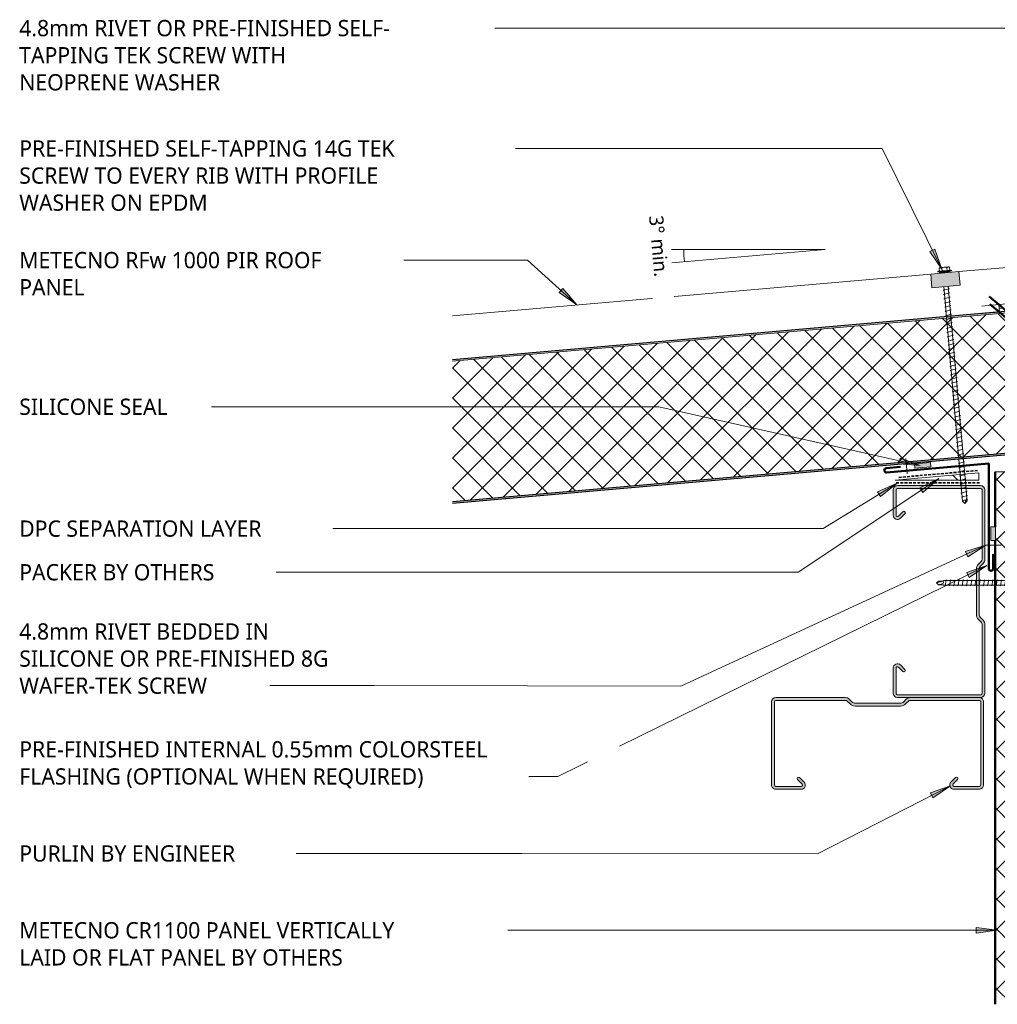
# Model space of a CAD drawing. Header units: millimetres. Extents: x -426 to 989, y -43 to 654.
# Tile 1 of 2: x -426 to 265, y -43 to 654. Entities that reach past the tile are written whole.
import ezdxf

# ---------------------------------------------------------------- set-up
doc = ezdxf.new("R2010")
doc.units = ezdxf.units.MM
doc.linetypes.add('Dash Short', pattern=[3, 2, -1])
for name, color, linetype, lineweight in [('A-ANNO-DIMS', 211, 'Continuous', 9), ('A-ANNO-DIMS-5', 211, 'Continuous', 9), ('A-DETL', 90, 'Continuous', 13), ('A-DETL-GENF', 92, 'Continuous', 13), ('G-ANNO-TEXT', 231, 'Continuous', 9)]:
    doc.layers.add(name, color=color, linetype=linetype, lineweight=lineweight)
doc.styles.add('Yu Gothic', font='Yu Gothic.ttf', dxfattribs={"height": 11.5})
doc.styles.add('Yu Gothic_1', font='Yu Gothic.ttf', dxfattribs={"height": 10})
doc.dimstyles.new('Diagonal_1', dxfattribs={"dimscale": 304.8, "dimtxt": 11.609035, "dimasz": 0.04101, "dimexe": 0.03937, "dimexo": 0.024606, "dimgap": 0.024606, "dimtad": 1, "dimdec": 0, "dimzin": 0, "dimdsep": 46, "dimtxsty": 'Yu Gothic_1', "dimblk1": 'OBLIQUE', "dimblk2": 'OBLIQUE', "dimsah": 1, "dimcen": 0.09, "dimazin": 0, "dimtfac": 1, "dimtdec": 4, "dimtix": 1, "dimtmove": 1, "dimatfit": 3, "dimfxl": 1, "dimtvp": 1, "dimtfill": 1, "dimtolj": 1, "dimtzin": 0, "dimarcsym": 2})
pattern_1 = [(220, (607.252, 453.322), (9.6418, -11.49067), []), (310, (607.252, 453.322), (11.49067, 9.6418), [])]

# ---------------------------------------------------------------- blocks, each defined once
blk = doc.blocks.new('Thermospan Insulated Panel3 - Thermospan Insulated Panel-4139803-01 SAW TOOTH SOFFIT DETAIL3')
at = {"layer": 'A-DETL-GENF'}
for points in [[(699.62, 132), (0, 132), (0, 131), (699.53, 131)], [(690.87, 32), (17.32, 32), (0, 2), (0, 0), (17.9, 31), (690.79, 31), (690.86, 31.86)]]:
    blk.add_hatch(color=256, dxfattribs=at).paths.add_polyline_path(points)
h = blk.add_hatch(dxfattribs=at)
h.set_pattern_fill('FP_3', color=256, style=0, pattern_type=2)
h.set_pattern_definition(pattern_1)
h.paths.add_polyline_path([(699.53, 131), (0, 131), (0, 32), (690.87, 32), (694.22, 70.26)])
h = blk.add_hatch(dxfattribs=at)
h.set_pattern_fill('FP_3', color=256, style=0, pattern_type=2)
h.set_pattern_definition(pattern_1)
h.paths.add_polyline_path([(17.32, 32), (0, 32), (0, 2)])
at = {"layer": 'A-DETL-GENF', "lineweight": 25}
for p, q in [((699.62, 132), (0, 132)), ((0, 132), (0, 131)), ((0, 131), (699.53, 131)), ((0, 0), (17.9, 31)), ((17.9, 31), (690.79, 31)), ((0, 2), (0, 0))]:
    blk.add_line(p, q, dxfattribs=at)
at = {"layer": 'A-DETL-GENF'}
for p, q in [((0, 131), (0, 32)), ((0, 32), (0, 2)), ((0, 2), (17.32, 32)), ((17.32, 32), (0, 32)), ((17.32, 32), (690.87, 32)), ((0, 0), (0, 2)), ((0, 0), (328.42, 0)), ((348.42, 0), (688.07, 0))]:
    blk.add_line(p, q, dxfattribs=at)
blk = doc.blocks.new('Metalcraft MSS Purlin-150x65 - Metalcraft MSS Purlin-150x65-2640966-01 SAW TOOTH SOFFIT DETAIL3')
at = {"layer": 'A-DETL-GENF'}
blk.add_hatch(color=256, dxfattribs=at).paths.add_polyline_path([(3, 0), (2.22, -0.1), (1.5, -0.4), (0.88, -0.88), (0.4, -1.5), (0.1, -2.22), (0, -3), (0, -51.87), (0.14, -52.9), (0.53, -53.86), (1.17, -54.69), (3.41, -56.93), (3.72, -57.34), (3.92, -57.82), (3.99, -58.34), (3.99, -91.34), (3.92, -91.85), (3.72, -92.33), (3.41, -92.75), (1.17, -94.98), (0.53, -95.81), (0.14, -96.77), (0, -97.81), (0, -147), (0.1, -147.78), (0.4, -148.5), (0.88, -149.12), (1.5, -149.6), (2.22, -149.9), (3, -150), (61.85, -150), (62.62, -149.9), (63.35, -149.6), (63.97, -149.12), (64.45, -148.5), (64.75, -147.78), (64.85, -147), (64.85, -129.06), (64.75, -128.29), (64.45, -127.57), (63.98, -126.95), (63.37, -126.48), (62.66, -126.18), (61.89, -126.07), (61.12, -126.16), (60.4, -126.44), (59.78, -126.9), (56.4, -130.33), (56.3, -130.57), (56.27, -130.83), (56.3, -131.09), (56.4, -131.33), (56.56, -131.54), (56.77, -131.69), (57.01, -131.79), (57.27, -131.83), (57.53, -131.79), (57.77, -131.69), (57.97, -131.54), (61.41, -128.15), (61.64, -128.05), (61.89, -128.02), (62.14, -128.05), (62.37, -128.15), (62.57, -128.3), (62.72, -128.5), (62.82, -128.73), (62.85, -128.98), (62.81, -147.26), (62.71, -147.5), (62.56, -147.71), (62.35, -147.87), (62.11, -147.97), (61.85, -148), (2.81, -147.96), (2.55, -147.85), (2.32, -147.68), (2.15, -147.45), (2.04, -147.19), (2, -146.91), (2, -97.95), (2.08, -97.34), (2.31, -96.78), (2.69, -96.3), (4.53, -94.45), (5.32, -93.42), (5.82, -92.21), (5.99, -90.92), (5.99, -58.75), (5.82, -57.46), (5.32, -56.25), (4.53, -55.22), (2.22, -52.83), (2.06, -52.43), (2, -52), (2.03, -2.74), (2.13, -2.5), (2.29, -2.29), (2.5, -2.13), (2.74, -2.03), (3.16, -2), (62.11, -2.03), (62.35, -2.13), (62.56, -2.29), (62.71, -2.5), (62.81, -2.74), (62.85, -3.16), (62.81, -21.06), (62.71, -21.31), (62.54, -21.53), (62.32, -21.7), (62.06, -21.81), (61.79, -21.84), (61.52, -21.81), (61.26, -21.7), (61.04, -21.53), (57.77, -18.31), (57.53, -18.21), (57.27, -18.17), (57.01, -18.21), (56.77, -18.31), (56.56, -18.46), (56.4, -18.67), (56.3, -18.91), (56.27, -19.17), (56.3, -19.43), (56.4, -19.67), (56.56, -19.88), (59.78, -23.1), (60.4, -23.56), (61.12, -23.84), (61.89, -23.93), (62.66, -23.82), (63.37, -23.52), (63.98, -23.05), (64.45, -22.43), (64.75, -21.71), (64.85, -20.94), (64.85, -3), (64.75, -2.22), (64.45, -1.5), (63.97, -0.88), (63.35, -0.4), (62.62, -0.1), (61.85, 0), (3.16, 0)])
for p, q in [((3.94, 0), (3, 0)), ((61.85, 0), (52.8, 0)), ((0, -3), (0, -51.87)), ((2, -52), (2, -2.99)), ((2.99, -2), (61.85, -2)), ((62.85, -2.99), (62.85, -20.79)), ((64.85, -20.94), (64.85, -3)), ((56.56, -19.88), (59.78, -23.1)), ((61.04, -21.53), (57.97, -18.46)), ((1.17, -54.69), (3.41, -56.93)), ((4.53, -55.22), (2.49, -53.18)), ((3.99, -58.34), (3.99, -91.34)), ((5.99, -90.92), (5.99, -58.75)), ((3.41, -92.75), (1.17, -94.98)), ((2.69, -96.3), (4.53, -94.45)), ((0, -97.81), (0, -147)), ((2, -146.91), (2, -97.95)), ((59.78, -126.9), (56.56, -130.12)), ((57.97, -131.54), (61.21, -128.3)), ((62.85, -128.98), (62.85, -147.01)), ((64.85, -147), (64.85, -129.06)), ((3, -150), (61.85, -150)), ((61.85, -148), (3.09, -148))]:
    blk.add_line(p, q, dxfattribs=at)
for centre, radius, start, end in [((3, -3), 3, 90, 180), ((61.85, -3), 3, 0, 90), ((2.99, -2.99), 0.993, 90, 180), ((61.85, -2.99), 0.993, 360, 90), ((57.27, -19.17), 1, 45, 225), ((61.79, -20.79), 1.06, 225, 0), ((61.85, -20.94), 2.99, 226.03381, 0), ((3.99, -51.87), 3.99, 180, 225), ((3.67, -52), 1.67, 180, 225), ((1, -58.75), 4.99, 0, 45), ((2, -58.34), 1.99, 0, 45), ((3.99, -97.81), 3.99, 135, 180), ((4.34, -97.95), 2.34, 135, 180), ((2, -91.34), 1.99, 315, 360), ((1, -90.92), 4.99, 315, 0), ((57.27, -130.83), 1, 135, 315), ((61.85, -129.06), 2.99, 0, 133.96619), ((61.89, -128.98), 0.959, 0, 135), ((3, -147), 3, 180, 270), ((3.09, -146.91), 1.09, 180, 270), ((61.85, -147), 3, 270, 0), ((61.85, -147.01), 0.993, 270, 360)]:
    blk.add_arc(centre, radius, start, end, dxfattribs=at)
blk = doc.blocks.new('Metalcraft MSS Purlin-150x65 - Metalcraft MSS Purlin-150x65-V1-01 SAW TOOTH SOFFIT DETAIL3')
at = {"layer": 'A-DETL-GENF'}
blk.add_hatch(color=256, dxfattribs=at).paths.add_polyline_path([(64.85, -3), (64.75, -2.22), (64.45, -1.5), (63.97, -0.88), (63.35, -0.4), (62.62, -0.1), (61.85, 0), (3, 0), (2.22, -0.1), (1.5, -0.4), (0.88, -0.88), (0.4, -1.5), (0.1, -2.22), (0, -3), (0, -51.87), (0.14, -52.9), (0.53, -53.86), (1.17, -54.69), (3.41, -56.93), (3.72, -57.34), (3.92, -57.82), (3.99, -58.34), (3.99, -91.34), (3.92, -91.85), (3.72, -92.33), (3.41, -92.75), (1.17, -94.98), (0.53, -95.81), (0.14, -96.77), (0, -97.81), (0, -147), (0.1, -147.78), (0.4, -148.5), (0.88, -149.12), (1.5, -149.6), (2.22, -149.9), (3, -150), (61.85, -150), (62.62, -149.9), (63.35, -149.6), (63.97, -149.12), (64.45, -148.5), (64.75, -147.78), (64.85, -147), (64.85, -129.06), (64.75, -128.29), (64.45, -127.57), (63.98, -126.95), (63.37, -126.48), (62.66, -126.18), (61.89, -126.07), (61.12, -126.16), (60.4, -126.44), (59.78, -126.9), (56.4, -130.33), (56.3, -130.57), (56.27, -130.83), (56.3, -131.09), (56.4, -131.33), (56.56, -131.54), (56.77, -131.69), (57.01, -131.79), (57.27, -131.83), (57.53, -131.79), (57.77, -131.69), (57.97, -131.54), (61.41, -128.15), (61.64, -128.05), (61.89, -128.02), (62.14, -128.05), (62.37, -128.15), (62.57, -128.3), (62.72, -128.5), (62.82, -128.73), (62.85, -128.98), (62.81, -147.26), (62.71, -147.5), (62.56, -147.71), (62.35, -147.87), (62.11, -147.97), (61.85, -148), (2.81, -147.96), (2.55, -147.85), (2.32, -147.68), (2.15, -147.45), (2.04, -147.19), (2, -146.91), (2, -97.95), (2.08, -97.34), (2.31, -96.78), (2.69, -96.3), (4.53, -94.45), (5.32, -93.42), (5.82, -92.21), (5.99, -90.92), (5.99, -58.75), (5.82, -57.46), (5.32, -56.25), (4.53, -55.22), (2.22, -52.83), (2.06, -52.43), (2, -52), (2.03, -2.74), (2.13, -2.5), (2.29, -2.29), (2.5, -2.13), (2.74, -2.03), (2.99, -2), (62.11, -2.03), (62.35, -2.13), (62.56, -2.29), (62.71, -2.5), (62.81, -2.74), (62.85, -2.99), (62.81, -21.06), (62.71, -21.31), (62.54, -21.53), (62.32, -21.7), (62.06, -21.81), (61.79, -21.84), (61.52, -21.81), (61.26, -21.7), (61.04, -21.53), (57.77, -18.31), (57.53, -18.21), (57.27, -18.17), (57.01, -18.21), (56.77, -18.31), (56.56, -18.46), (56.4, -18.67), (56.3, -18.91), (56.27, -19.17), (56.3, -19.43), (56.4, -19.67), (56.56, -19.88), (59.78, -23.1), (60.4, -23.56), (61.12, -23.84), (61.89, -23.93), (62.66, -23.82), (63.37, -23.52), (63.98, -23.05), (64.45, -22.43), (64.75, -21.71), (64.85, -20.94)])
for p, q in [((61.85, 0), (3, 0)), ((0, -3), (0, -51.87)), ((2, -52), (2, -2.99)), ((2.99, -2), (61.85, -2)), ((62.85, -2.99), (62.85, -20.79)), ((64.85, -20.94), (64.85, -3)), ((56.56, -19.88), (59.78, -23.1)), ((61.04, -21.53), (57.97, -18.46)), ((1.17, -54.69), (3.41, -56.93)), ((4.53, -55.22), (2.49, -53.18)), ((3.99, -58.34), (3.99, -91.34)), ((5.99, -90.92), (5.99, -58.75)), ((3.41, -92.75), (1.17, -94.98)), ((2.69, -96.3), (4.53, -94.45)), ((0, -97.81), (0, -147)), ((2, -146.91), (2, -97.95)), ((59.78, -126.9), (56.56, -130.12)), ((57.97, -131.54), (61.21, -128.3)), ((62.85, -128.98), (62.85, -147.01)), ((64.85, -147), (64.85, -129.06)), ((3, -150), (61.85, -150)), ((61.85, -148), (3.09, -148))]:
    blk.add_line(p, q, dxfattribs=at)
for centre, radius, start, end in [((3, -3), 3, 90, 180), ((61.85, -3), 3, 0, 90), ((2.99, -2.99), 0.993, 90, 180), ((61.85, -2.99), 0.993, 360, 90), ((57.27, -19.17), 1, 45, 225), ((61.79, -20.79), 1.06, 225, 0), ((61.85, -20.94), 2.99, 226.03381, 0), ((3.99, -51.87), 3.99, 180, 225), ((3.67, -52), 1.67, 180, 225), ((1, -58.75), 4.99, 0, 45), ((2, -58.34), 1.99, 0, 45), ((3.99, -97.81), 3.99, 135, 180), ((4.34, -97.95), 2.34, 135, 180), ((2, -91.34), 1.99, 315, 360), ((1, -90.92), 4.99, 315, 0), ((57.27, -130.83), 1, 135, 315), ((61.85, -129.06), 2.99, 0, 133.96619), ((61.89, -128.98), 0.959, 0, 135), ((3, -147), 3, 180, 270), ((3.09, -146.91), 1.09, 180, 270), ((61.85, -147), 3, 270, 0), ((61.85, -147.01), 0.993, 270, 360)]:
    blk.add_arc(centre, radius, start, end, dxfattribs=at)
blk = doc.blocks.new('Line Fixing - Rivet-4899245-01 SAW TOOTH SOFFIT DETAIL3')
at = {"layer": 'A-DETL-GENF'}
blk.add_line((0, -10.9), (0, 0), dxfattribs=at)
blk = doc.blocks.new('Line Fixing - Rivet-4899287-01 SAW TOOTH SOFFIT DETAIL3')
at = {"layer": 'A-DETL-GENF'}
blk.add_line((0, -11.17), (0, 0), dxfattribs=at)
blk = doc.blocks.new('TEK Screw - TEK Screw-4855050-01 SAW TOOTH SOFFIT DETAIL3')
at = {"layer": 'A-DETL-GENF'}
blk.add_hatch(color=256, dxfattribs=at).paths.add_polyline_path([(-3.67, -1), (3.67, -1), (3.67, 0), (-3.67, 0)])
for p, q in [((-1.28, 148.33), (0, 149.85)), ((-1.28, 148.33), (-0.56, 145.45)), ((-1.28, 148.33), (-1.28, 145.1)), ((1.28, 148.33), (0, 149.85)), ((0, 149.85), (1.28, 145.1)), ((1.28, 148.33), (1.28, 145.1)), ((-2.17, 143.67), (-1.6, 144)), ((2.17, 142.91), (-2.17, 143.67)), ((-2.17, 140.67), (-1.6, 141)), ((2.17, 139.91), (-2.17, 140.67)), ((-1.28, 145.1), (-1.6, 144.79)), ((-1.6, 0), (-1.6, 144.79)), ((1.28, 145.1), (1.6, 144.79)), ((1.6, 144.79), (1.6, 0)), ((1.6, 142.58), (2.17, 142.91)), ((1.6, 139.58), (2.17, 139.91)), ((-2.17, 137.67), (-1.6, 138)), ((2.17, 136.91), (-2.17, 137.67)), ((-2.17, 134.67), (-1.6, 135)), ((2.17, 133.91), (-2.17, 134.67)), ((1.6, 136.58), (2.17, 136.91)), ((1.6, 133.58), (2.17, 133.91)), ((-2.17, 131.67), (-1.6, 132)), ((2.17, 130.91), (-2.17, 131.67)), ((-2.17, 128.67), (-1.6, 129)), ((2.17, 127.91), (-2.17, 128.67)), ((-2.17, 125.67), (-1.6, 126)), ((2.17, 124.91), (-2.17, 125.67)), ((1.6, 130.58), (2.17, 130.91)), ((1.6, 127.58), (2.17, 127.91)), ((-2.17, 122.67), (-1.6, 123)), ((2.17, 121.91), (-2.17, 122.67)), ((-2.17, 119.67), (-1.6, 120)), ((2.17, 118.91), (-2.17, 119.67)), ((1.6, 124.58), (2.17, 124.91)), ((1.6, 121.58), (2.17, 121.91)), ((1.6, 118.58), (2.17, 118.91)), ((-2.17, 116.67), (-1.6, 117)), ((2.17, 115.91), (-2.17, 116.67)), ((-2.17, 113.67), (-1.6, 114)), ((2.17, 112.91), (-2.17, 113.67)), ((1.6, 115.58), (2.17, 115.91)), ((1.6, 112.58), (2.17, 112.91)), ((-2.17, 110.67), (-1.6, 111)), ((2.17, 109.91), (-2.17, 110.67)), ((-2.17, 107.67), (-1.6, 108)), ((2.17, 106.91), (-2.17, 107.67)), ((-2.17, 104.67), (-1.6, 105)), ((2.17, 103.91), (-2.17, 104.67)), ((1.6, 109.58), (2.17, 109.91)), ((1.6, 106.58), (2.17, 106.91)), ((-2.17, 101.67), (-1.6, 102)), ((2.17, 100.91), (-2.17, 101.67)), ((-2.17, 98.67), (-1.6, 99)), ((2.17, 97.91), (-2.17, 98.67)), ((1.6, 103.58), (2.17, 103.91)), ((1.6, 100.58), (2.17, 100.91)), ((1.6, 97.58), (2.17, 97.91)), ((-2.17, 95.67), (-1.6, 96)), ((2.17, 94.91), (-2.17, 95.67)), ((-2.17, 92.67), (-1.6, 93)), ((2.17, 91.91), (-2.17, 92.67)), ((1.6, 94.58), (2.17, 94.91)), ((1.6, 91.58), (2.17, 91.91)), ((-2.17, 89.67), (-1.6, 90)), ((2.17, 88.91), (-2.17, 89.67)), ((-2.17, 86.67), (-1.6, 87)), ((2.17, 85.91), (-2.17, 86.67)), ((-2.17, 83.67), (-1.6, 84)), ((2.17, 82.91), (-2.17, 83.67)), ((1.6, 88.58), (2.17, 88.91)), ((1.6, 85.58), (2.17, 85.91)), ((-2.17, 80.67), (-1.6, 81)), ((2.17, 79.91), (-2.17, 80.67)), ((-2.17, 77.67), (-1.6, 78)), ((2.17, 76.91), (-2.17, 77.67)), ((1.6, 82.58), (2.17, 82.91)), ((1.6, 79.58), (2.17, 79.91)), ((1.6, 76.58), (2.17, 76.91)), ((-2.17, 74.67), (-1.6, 75)), ((2.17, 73.91), (-2.17, 74.67)), ((-2.17, 71.67), (-1.6, 72)), ((2.17, 70.91), (-2.17, 71.67)), ((1.6, 73.58), (2.17, 73.91)), ((1.6, 70.58), (2.17, 70.91)), ((-2.17, 68.67), (-1.6, 69)), ((2.17, 67.91), (-2.17, 68.67)), ((-2.17, 65.67), (-1.6, 66)), ((2.17, 64.91), (-2.17, 65.67)), ((-2.17, 62.67), (-1.6, 63)), ((1.6, 67.58), (2.17, 67.91)), ((1.6, 64.58), (2.17, 64.91)), ((2.17, 61.91), (-2.17, 62.67)), ((-2.17, 59.67), (-1.6, 60)), ((2.17, 58.91), (-2.17, 59.67)), ((-2.17, 56.67), (-1.6, 57)), ((2.17, 55.91), (-2.17, 56.67)), ((1.6, 61.58), (2.17, 61.91)), ((1.6, 58.58), (2.17, 58.91)), ((1.6, 55.58), (2.17, 55.91)), ((-2.17, 53.67), (-1.6, 54)), ((2.17, 52.91), (-2.17, 53.67)), ((-2.17, 50.67), (-1.6, 51)), ((2.17, 49.91), (-2.17, 50.67)), ((1.6, 52.58), (2.17, 52.91)), ((1.6, 49.58), (2.17, 49.91)), ((-2.17, 47.67), (-1.6, 48)), ((2.17, 46.91), (-2.17, 47.67)), ((-2.17, 44.67), (-1.6, 45)), ((2.17, 43.91), (-2.17, 44.67)), ((-2.17, 41.67), (-1.6, 42)), ((1.6, 46.58), (2.17, 46.91)), ((1.6, 43.58), (2.17, 43.91)), ((2.17, 40.91), (-2.17, 41.67)), ((-2.17, 38.67), (-1.6, 39)), ((2.17, 37.91), (-2.17, 38.67)), ((-2.17, 35.67), (-1.6, 36)), ((2.17, 34.91), (-2.17, 35.67)), ((1.6, 40.58), (2.17, 40.91)), ((1.6, 37.58), (2.17, 37.91)), ((1.6, 34.58), (2.17, 34.91)), ((-2.17, 32.67), (-1.6, 33)), ((2.17, 31.91), (-2.17, 32.67)), ((-2.17, 29.67), (-1.6, 30)), ((2.17, 28.91), (-2.17, 29.67)), ((1.6, 31.58), (2.17, 31.91)), ((1.6, 28.58), (2.17, 28.91)), ((-2.17, 26.67), (-1.6, 27)), ((2.17, 25.91), (-2.17, 26.67)), ((-2.17, 23.67), (-1.6, 24)), ((2.17, 22.91), (-2.17, 23.67)), ((-2.17, 20.67), (-1.6, 21)), ((1.6, 25.58), (2.17, 25.91)), ((1.6, 22.58), (2.17, 22.91)), ((2.17, 19.91), (-2.17, 20.67)), ((-2.17, 17.67), (-1.6, 18)), ((2.17, 16.91), (-2.17, 17.67)), ((-2.17, 14.67), (-1.6, 15)), ((2.17, 13.91), (-2.17, 14.67)), ((1.6, 19.58), (2.17, 19.91)), ((1.6, 16.58), (2.17, 16.91)), ((-2.17, 11.67), (-1.6, 12)), ((2.17, 10.91), (-2.17, 11.67)), ((-2.17, 8.67), (-1.6, 9)), ((2.17, 7.91), (-2.17, 8.67)), ((1.6, 13.58), (2.17, 13.91)), ((1.6, 10.58), (2.17, 10.91)), ((1.6, 7.58), (2.17, 7.91)), ((-2.17, 5.67), (-1.6, 6)), ((2.17, 4.91), (-2.17, 5.67)), ((-2.17, 2.67), (-1.6, 3)), ((2.17, 1.91), (-2.17, 2.67)), ((1.6, 4.58), (2.17, 4.91)), ((1.6, 1.58), (2.17, 1.91)), ((-4.79, -1.5), (-4.79, -1)), ((-3.67, -1), (-4.79, -1)), ((4.79, -1.5), (-4.79, -1.5)), ((3.67, 0), (-3.67, 0)), ((-3.67, 0), (-3.67, -1)), ((-3.67, -1), (3.67, -1)), ((-3.67, -1.5), (-3.67, -3.47)), ((-2.76, -3.97), (2.76, -3.97)), ((-1.85, -1.5), (-1.85, -3.47)), ((1.85, -1.5), (1.85, -3.47)), ((3.67, -1), (3.67, 0)), ((4.79, -1), (3.67, -1)), ((3.67, -1.5), (3.67, -3.47)), ((4.79, -1), (4.79, -1.5))]:
    blk.add_line(p, q, dxfattribs=at)
for centre, radius, start, end in [((0.49, 145.99), 1.18, 207.06377, 311.76062), ((-2.76, -2.9), 1.08, 212.38007, 327.61993), ((0, -0.31), 3.67, 239.72736, 300.27264), ((2.76, -2.9), 1.08, 212.38007, 327.61993)]:
    blk.add_arc(centre, radius, start, end, dxfattribs=at)
blk = doc.blocks.new('Profiled Washer 01 - Profiled Washer 01-4320769-01 SAW TOOTH SOFFIT DETAIL3')
at = {"layer": 'A-DETL-GENF'}
for points in [[(-10, -6.11), (10, -6.11), (10, 3.59), (-10, 3.59)], [(-3.67, 3.59), (3.67, 3.59), (3.67, 4.59), (-3.67, 4.59)]]:
    blk.add_hatch(color=256, dxfattribs=at).paths.add_polyline_path(points)
for p, q in [((-3.67, 5.09), (-3.67, 7.07)), ((-2.76, 7.57), (2.76, 7.57)), ((-1.85, 5.09), (-1.85, 7.07)), ((1.85, 5.09), (1.85, 7.07)), ((3.67, 5.09), (3.67, 7.07)), ((10, 3.59), (-10, 3.59)), ((-10, 3.59), (-10, -6.11)), ((4.79, 5.09), (-4.79, 5.09)), ((-4.79, 5.09), (-4.79, 4.59)), ((-3.67, 4.59), (-4.79, 4.59)), ((3.67, 4.59), (-3.67, 4.59)), ((-3.67, 4.59), (-3.67, 3.59)), ((4.79, 4.59), (3.67, 4.59)), ((3.67, 3.59), (3.67, 4.59)), ((4.79, 4.59), (4.79, 5.09)), ((10, -6.11), (10, 3.59)), ((-10, -6.11), (10, -6.11)), ((-1.6, -6.11), (-1.6, -158.44)), ((1.6, -158.44), (1.6, -6.11)), ((2.17, -7.91), (-2.17, -8.67)), ((-2.17, -8.67), (-1.6, -9)), ((2.17, -10.91), (-2.17, -11.67)), ((-2.17, -11.67), (-1.6, -12)), ((2.17, -13.91), (-2.17, -14.67)), ((1.6, -7.58), (2.17, -7.91)), ((1.6, -10.58), (2.17, -10.91)), ((1.6, -13.58), (2.17, -13.91)), ((-2.17, -14.67), (-1.6, -15)), ((2.17, -16.91), (-2.17, -17.67)), ((-2.17, -17.67), (-1.6, -18)), ((2.17, -19.91), (-2.17, -20.67)), ((-2.17, -20.67), (-1.6, -21)), ((1.6, -16.58), (2.17, -16.91)), ((1.6, -19.58), (2.17, -19.91)), ((2.17, -22.91), (-2.17, -23.67)), ((-2.17, -23.67), (-1.6, -24)), ((2.17, -25.91), (-2.17, -26.67)), ((-2.17, -26.67), (-1.6, -27)), ((1.6, -22.58), (2.17, -22.91)), ((1.6, -25.58), (2.17, -25.91)), ((2.17, -28.91), (-2.17, -29.67)), ((-2.17, -29.67), (-1.6, -30)), ((2.17, -31.91), (-2.17, -32.67)), ((-2.17, -32.67), (-1.6, -33)), ((1.6, -28.58), (2.17, -28.91)), ((1.6, -31.58), (2.17, -31.91)), ((1.6, -34.58), (2.17, -34.91)), ((2.17, -34.91), (-2.17, -35.67)), ((-2.17, -35.67), (-1.6, -36)), ((2.17, -37.91), (-2.17, -38.67)), ((-2.17, -38.67), (-1.6, -39)), ((2.17, -40.91), (-2.17, -41.67)), ((-2.17, -41.67), (-1.6, -42)), ((1.6, -37.58), (2.17, -37.91)), ((1.6, -40.58), (2.17, -40.91)), ((2.17, -43.91), (-2.17, -44.67)), ((-2.17, -44.67), (-1.6, -45)), ((2.17, -46.91), (-2.17, -47.67)), ((-2.17, -47.67), (-1.6, -48)), ((1.6, -43.58), (2.17, -43.91)), ((1.6, -46.58), (2.17, -46.91)), ((2.17, -49.91), (-2.17, -50.67)), ((-2.17, -50.67), (-1.6, -51)), ((2.17, -52.91), (-2.17, -53.67)), ((-2.17, -53.67), (-1.6, -54)), ((1.6, -49.58), (2.17, -49.91)), ((1.6, -52.58), (2.17, -52.91)), ((1.6, -55.58), (2.17, -55.91)), ((2.17, -55.91), (-2.17, -56.67)), ((-2.17, -56.67), (-1.6, -57)), ((2.17, -58.91), (-2.17, -59.67)), ((-2.17, -59.67), (-1.6, -60)), ((2.17, -61.91), (-2.17, -62.67)), ((-2.17, -62.67), (-1.6, -63)), ((1.6, -58.58), (2.17, -58.91)), ((1.6, -61.58), (2.17, -61.91)), ((2.17, -64.91), (-2.17, -65.67)), ((-2.17, -65.67), (-1.6, -66)), ((2.17, -67.91), (-2.17, -68.67)), ((-2.17, -68.67), (-1.6, -69)), ((1.6, -64.58), (2.17, -64.91)), ((1.6, -67.58), (2.17, -67.91)), ((2.17, -70.91), (-2.17, -71.67)), ((-2.17, -71.67), (-1.6, -72)), ((2.17, -73.91), (-2.17, -74.67)), ((-2.17, -74.67), (-1.6, -75)), ((1.6, -70.58), (2.17, -70.91)), ((1.6, -73.58), (2.17, -73.91)), ((1.6, -76.58), (2.17, -76.91)), ((2.17, -76.91), (-2.17, -77.67)), ((-2.17, -77.67), (-1.6, -78)), ((2.17, -79.91), (-2.17, -80.67)), ((-2.17, -80.67), (-1.6, -81)), ((2.17, -82.91), (-2.17, -83.67)), ((1.6, -79.58), (2.17, -79.91)), ((1.6, -82.58), (2.17, -82.91)), ((-2.17, -83.67), (-1.6, -84)), ((2.17, -85.91), (-2.17, -86.67)), ((-2.17, -86.67), (-1.6, -87)), ((2.17, -88.91), (-2.17, -89.67)), ((-2.17, -89.67), (-1.6, -90)), ((1.6, -85.58), (2.17, -85.91)), ((1.6, -88.58), (2.17, -88.91)), ((2.17, -91.91), (-2.17, -92.67)), ((-2.17, -92.67), (-1.6, -93)), ((2.17, -94.91), (-2.17, -95.67)), ((-2.17, -95.67), (-1.6, -96)), ((1.6, -91.58), (2.17, -91.91)), ((1.6, -94.58), (2.17, -94.91)), ((2.17, -97.91), (-2.17, -98.67)), ((-2.17, -98.67), (-1.6, -99)), ((2.17, -100.91), (-2.17, -101.67)), ((-2.17, -101.67), (-1.6, -102)), ((2.17, -103.91), (-2.17, -104.67)), ((1.6, -97.58), (2.17, -97.91)), ((1.6, -100.58), (2.17, -100.91)), ((1.6, -103.58), (2.17, -103.91)), ((-2.17, -104.67), (-1.6, -105)), ((2.17, -106.91), (-2.17, -107.67)), ((-2.17, -107.67), (-1.6, -108)), ((2.17, -109.91), (-2.17, -110.67)), ((-2.17, -110.67), (-1.6, -111)), ((1.6, -106.58), (2.17, -106.91)), ((1.6, -109.58), (2.17, -109.91)), ((2.17, -112.91), (-2.17, -113.67)), ((-2.17, -113.67), (-1.6, -114)), ((2.17, -115.91), (-2.17, -116.67)), ((-2.17, -116.67), (-1.6, -117)), ((1.6, -112.58), (2.17, -112.91)), ((1.6, -115.58), (2.17, -115.91)), ((2.17, -118.91), (-2.17, -119.67)), ((-2.17, -119.67), (-1.6, -120)), ((2.17, -121.91), (-2.17, -122.67)), ((-2.17, -122.67), (-1.6, -123)), ((2.17, -124.91), (-2.17, -125.67)), ((1.6, -118.58), (2.17, -118.91)), ((1.6, -121.58), (2.17, -121.91)), ((1.6, -124.58), (2.17, -124.91)), ((-2.17, -125.67), (-1.6, -126)), ((2.17, -127.91), (-2.17, -128.67)), ((-2.17, -128.67), (-1.6, -129)), ((2.17, -130.91), (-2.17, -131.67)), ((-2.17, -131.67), (-1.6, -132)), ((1.6, -127.58), (2.17, -127.91)), ((1.6, -130.58), (2.17, -130.91)), ((2.17, -133.91), (-2.17, -134.67)), ((-2.17, -134.67), (-1.6, -135)), ((2.17, -136.91), (-2.17, -137.67)), ((-2.17, -137.67), (-1.6, -138)), ((1.6, -133.58), (2.17, -133.91)), ((1.6, -136.58), (2.17, -136.91)), ((2.17, -139.91), (-2.17, -140.67)), ((-2.17, -140.67), (-1.6, -141)), ((2.17, -142.91), (-2.17, -143.67)), ((-2.17, -143.67), (-1.6, -144)), ((2.17, -145.91), (-2.17, -146.67)), ((1.6, -139.58), (2.17, -139.91)), ((1.6, -142.58), (2.17, -142.91)), ((1.6, -145.58), (2.17, -145.91)), ((-2.17, -146.67), (-1.6, -147)), ((2.17, -148.91), (-2.17, -149.67)), ((-2.17, -149.67), (-1.6, -150)), ((2.17, -151.91), (-2.17, -152.67)), ((-2.17, -152.67), (-1.6, -153)), ((1.6, -148.58), (2.17, -148.91)), ((1.6, -151.58), (2.17, -151.91)), ((2.17, -154.91), (-2.17, -155.67)), ((-2.17, -155.67), (-1.6, -156)), ((-1.6, -158.44), (0, -160.34)), ((0, -160.34), (1.6, -156.39)), ((1.6, -158.44), (0, -160.34)), ((1.6, -154.58), (2.17, -154.91))]:
    blk.add_line(p, q, dxfattribs=at)
for centre, radius, start, end in [((-2.76, 6.49), 1.08, 32.38007, 147.61993), ((0, 3.9), 3.67, 59.72736, 120.27264), ((2.76, 6.49), 1.08, 32.38007, 147.61993), ((0.08, -161.06), 3.11, 74.30592, 122.49751)]:
    blk.add_arc(centre, radius, start, end, dxfattribs=at)
blk = doc.blocks.new('DIMBLOCK2-01 SAW TOOTH SOFFIT DETAIL3')
at = {"layer": 'A-ANNO-DIMS-5', "lineweight": 50}
for p, q in [((266.45, 452.61), (259.68, 458.29)), ((266.92, 447.29), (260.14, 452.97)), ((266.45, 452.61), (273.22, 446.93)), ((266.92, 447.29), (273.69, 441.61))]:
    blk.add_line(p, q, dxfattribs=at)
at = {"layer": 'A-ANNO-DIMS-5'}
for p, q in [((266.45, 452.61), (306.13, 456.08)), ((266.45, 452.61), (254.5, 451.56)), ((266.92, 447.29), (254.96, 446.24)), ((266.45, 452.61), (266.92, 447.29)), ((266.92, 447.29), (268.25, 447.4))]:
    blk.add_line(p, q, dxfattribs=at)
blk.add_ellipse((268.54, 428.72), major_axis=(-1.86, 21.23), ratio=0.752601, start_param=4.712389, end_param=6.283185, dxfattribs=at)
at = {"layer": 'A-ANNO-DIMS-5', "color": 0, "insert": (287.5, 430.38), "char_height": 10, "width": 73.5467, "attachment_point": 1, "rotation": 275, "line_spacing_factor": 1.024327, "style": 'Yu Gothic_1', "bg_fill": 3, "box_fill_scale": 1.25, "bg_fill_color": 9, "bg_fill_true_color": 13158600, "bg_fill_transparency": 0}
blk.add_mtext('5mm GAP', dxfattribs=at)
blk = doc.blocks.new('_Oblique')
at = {"color": 0, "linetype": 'ByBlock', "lineweight": -2}
blk.add_line((-0.5, -0.5), (0.5, 0.5), dxfattribs=at)

msp = doc.modelspace()

# ---------------------------------------------------------------- hatches: boundary and pattern name
at = {"layer": 'A-DETL-GENF'}
for points in [[(207.04, 336.74), (218.47, 337.74), (218.2, 340.83), (206.77, 339.83), (206.83, 339.15)], [(260.85, 285.58), (264.22, 285.58), (264.22, 295.41), (260.85, 295.41)]]:
    msp.add_hatch(color=10, dxfattribs=at).paths.add_polyline_path(points)
h = msp.add_hatch(dxfattribs=at)
h.set_pattern_fill('FP_5', color=9, style=0, pattern_type=2)
h.set_pattern_definition([(45, (0, 0), (-35.3553, 35.3553), []), (135, (0, 0), (-35.3553, -35.3553), [])])
h.paths.add_polyline_path([(198.03, 328.27), (252.36, 328.27), (252.36, 333.45), (193.15, 328.27)])
h = msp.add_hatch(dxfattribs=at)
h.set_pattern_fill('FP_1', color=253, style=0, pattern_type=2)
h.set_pattern_definition([(45, (0, 0), (-10.6066, 10.6066), []), (135, (0, 0), (-10.6066, -10.6066), [])])
h.paths.add_polyline_path([(264.03, -42.58), (371.03, -42.58), (371.03, 334.15), (264.03, 334.15), (264.03, 295.41), (264.22, 295.41), (264.22, 285.58), (264.03, 285.58), (264.03, -24.23)])
at = {"layer": 'G-ANNO-TEXT'}
for points in [[(226.2, 477.57), (221.34, 491.9), (217.8, 490.15)], [(-32.1, 452.46), (-41.86, 464.03), (-44.52, 461.11)], [(210.92, 338.6), (196.72, 343.83), (195.85, 339.98)], [(224.18, 329.5), (210.6, 322.83), (212.79, 319.54)], [(194.58, 326.29), (180.78, 320.09), (182.85, 316.73)], [(257.3, 282.27), (242.86, 277.76), (244.51, 274.18)], [(258.1, 267.84), (243.77, 263), (245.51, 259.45)], [(232.31, 112.07), (218.07, 106.99), (219.87, 103.47)], [(265.38, 9.8), (250.38, 11.78), (250.38, 7.83)]]:
    msp.add_hatch(color=7, dxfattribs=at).paths.add_polyline_path(points)

# ---------------------------------------------------------------- linework, layer by layer
at = {"layer": 'A-DETL'}
for p, q in [((34.98, 491.66), (143.7, 491.66)), ((143.7, 491.66), (35.25, 482.17)), ((218.2, 340.83), (206.77, 339.83)), ((206.77, 339.83), (207.04, 336.74)), ((207.04, 336.74), (218.47, 337.74)), ((218.47, 337.74), (218.2, 340.83)), ((252.36, 333.45), (193.15, 328.27)), ((193.15, 328.27), (252.36, 328.27)), ((252.36, 328.27), (252.36, 333.45)), ((371.03, 334.15), (264.03, 334.15)), ((260.85, 295.41), (260.85, 285.58)), ((264.22, 295.41), (260.85, 295.41)), ((264.22, 285.58), (264.22, 295.41)), ((260.85, 285.58), (264.22, 285.58))]:
    msp.add_line(p, q, dxfattribs=at)
at = {"layer": 'A-DETL', "lineweight": 50}
for p, q in [((196.86, 337.68), (186.9, 336.8)), ((187.16, 333.8), (259.37, 340.11)), ((259.37, 265.85), (259.37, 340.11)), ((264.03, 334.15), (264.03, 295.41)), ((264.03, 285.58), (264.03, -42.58)), ((262.63, 275.85), (262.63, 265.85))]:
    msp.add_line(p, q, dxfattribs=at)
at = {"layer": 'A-DETL', "linetype": 'Dash Short', "lineweight": 35}
for p, q in [((251.49, 335.16), (194.77, 330.2)), ((252.88, 326.5), (192.88, 326.5))]:
    msp.add_line(p, q, dxfattribs=at)
at = {"layer": 'A-DETL'}
msp.add_arc((143.7, 491.66), 100, 180, 185, dxfattribs=at)
at = {"layer": 'A-DETL', "lineweight": 50}
for centre, radius, start, end in [((187.03, 335.3), 1.51, 95, 275), ((261, 265.85), 1.63, 180, 0)]:
    msp.add_arc(centre, radius, start, end, dxfattribs=at)
at = {"layer": 'G-ANNO-TEXT', "color": 7}
for p, q in [((-140.47, 648.24), (-141.07, 648.24)), ((294.67, 648.24), (-140.47, 648.24)), ((-102.63, 563.08), (-129.16, 563.08)), ((184.06, 563.08), (-102.63, 563.08)), ((226.2, 477.57), (184.06, 563.08)), ((221.34, 491.9), (217.8, 490.15)), ((217.8, 490.15), (226.2, 477.57)), ((226.2, 477.57), (221.34, 491.9)), ((-194.34, 484.06), (-194.34, 484.06)), ((-66.79, 484.06), (-194.34, 484.06)), ((-32.1, 452.46), (-66.79, 484.06)), ((-41.86, 464.03), (-44.52, 461.11)), ((-44.52, 461.11), (-32.1, 452.46)), ((-32.1, 452.46), (-41.86, 464.03)), ((-306.09, 380.29), (-306.43, 380.29)), ((26.13, 380.29), (-306.09, 380.29)), ((210.92, 338.6), (26.13, 380.29)), ((196.72, 343.83), (195.85, 339.98)), ((210.92, 338.6), (196.72, 343.83)), ((195.85, 339.98), (210.92, 338.6)), ((224.18, 329.5), (124.6, 263.17)), ((224.18, 329.5), (210.6, 322.83)), ((212.79, 319.54), (224.18, 329.5)), ((194.58, 326.29), (142.34, 294.06)), ((194.58, 326.29), (180.78, 320.09)), ((182.85, 316.73), (194.58, 326.29)), ((210.6, 322.83), (212.79, 319.54)), ((180.78, 320.09), (182.85, 316.73)), ((-235.34, 294.06), (-235.66, 294.06)), ((142.34, 294.06), (-235.34, 294.06)), ((257.3, 282.27), (41.68, 182.6)), ((257.3, 282.27), (242.86, 277.76)), ((244.51, 274.18), (257.3, 282.27)), ((242.86, 277.76), (244.51, 274.18)), ((258.1, 267.84), (-45.53, 118.67)), ((258.1, 267.84), (243.77, 263)), ((245.51, 259.45), (258.1, 267.84)), ((-268.39, 263.17), (-268.73, 263.17)), ((124.6, 263.17), (-268.39, 263.17)), ((243.77, 263), (245.51, 259.45)), ((-175.37, 182.91), (-272.37, 182.91)), ((41.68, 182.6), (-175.37, 182.91)), ((-58.14, 118.67), (-121.23, 118.67)), ((-45.53, 118.67), (-58.14, 118.67)), ((232.31, 112.07), (138.32, 63.87)), ((232.31, 112.07), (218.07, 106.99)), ((219.87, 103.47), (232.31, 112.07)), ((218.07, 106.99), (219.87, 103.47)), ((-70.85, 64.18), (-257.16, 64.18)), ((138.32, 63.87), (-70.85, 64.18)), ((-131.2, 9.8), (-133.46, 9.8)), ((265.38, 9.8), (-131.2, 9.8)), ((265.38, 9.8), (250.38, 11.78)), ((250.38, 11.78), (250.38, 7.83)), ((250.38, 7.83), (265.38, 9.8))]:
    msp.add_line(p, q, dxfattribs=at)

# ---------------------------------------------------------------- block references
at = {"layer": 'A-DETL-GENF'}
for name, p, rotation in [('Thermospan Insulated Panel3 - Thermospan Insulated Panel-4139803-01 SAW TOOTH SOFFIT DETAIL3', (565.43, 504.52), 185), ('Profiled Washer 01 - Profiled Washer 01-4320769-01 SAW TOOTH SOFFIT DETAIL3', (228.61, 471.5), 4.999999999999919), ('Line Fixing - Rivet-4899245-01 SAW TOOTH SOFFIT DETAIL3', (201.67, 332.77), 184.9999999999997), ('Metalcraft MSS Purlin-150x65 - Metalcraft MSS Purlin-150x65-2640966-01 SAW TOOTH SOFFIT DETAIL3', (256.67, 174.49), 180), ('Line Fixing - Rivet-4899287-01 SAW TOOTH SOFFIT DETAIL3', (256.92, 282.28), 89.99999999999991), ('TEK Screw - TEK Screw-4855050-01 SAW TOOTH SOFFIT DETAIL3', (372.28, 255.65), 89.99999999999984), ('Metalcraft MSS Purlin-150x65 - Metalcraft MSS Purlin-150x65-V1-01 SAW TOOTH SOFFIT DETAIL3', (255.73, 174.49), 269.9999999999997)]:
    msp.add_blockref(name, p, dxfattribs=dict(at, rotation=rotation))

# ---------------------------------------------------------------- texts
at = {"layer": 'G-ANNO-TEXT', "color": 7, "char_height": 11.5, "attachment_point": 1, "style": 'Yu Gothic', "bg_fill": 3, "box_fill_scale": 1.25, "bg_fill_color": 9, "bg_fill_true_color": 13158600, "bg_fill_transparency": 0}
for s, insert, width in [('4.8mm RIVET OR PRE-FINISHED SELF-', (-426.4, 653.99), 333.502), ('TAPPING TEK SCREW WITH ', (-426.4, 634.81), 245.3164), ('NEOPRENE WASHER', (-426.4, 615.63), 179.9788), ('PRE-FINISHED SELF-TAPPING 14G TEK ', (-426.4, 568.83), 347.9324), ('SCREW TO EVERY RIB WITH PROFILE ', (-426.4, 549.65), 329.0927), ('WASHER ON EPDM', (-426.4, 530.47), 167.1518), ('METECNO RFw 1000 PIR ROOF ', (-426.4, 489.81), 268.9662), ('PANEL', (-426.4, 470.63), 59.3249), ('SILICONE SEAL', (-426.4, 386.04), 133.0801), ('DPC SEPARATION LAYER', (-426.4, 299.81), 218.8607), ('PACKER BY OTHERS', (-426.4, 268.92), 178.7763), ('4.8mm RIVET BEDDED IN ', (-426.4, 227.02), 222.8691), ('SILICONE OR PRE-FINISHED 8G ', (-426.4, 207.84), 280.1898), ('WAFER-TEK SCREW', (-426.4, 188.66), 174.367), ('PRE-FINISHED INTERNAL 0.55mm COLORSTEEL ', (-426.4, 143.61), 421.6876), ('FLASHING (OPTIONAL WHEN REQUIRED)', (-426.4, 124.42), 357.5526), ('PURLIN BY ENGINEER', (-426.4, 69.93), 192.8058), ('METECNO CR1100 PANEL VERTICALLY ', (-426.4, 15.55), 342.7214), ('LAID OR FLAT PANEL BY OTHERS', (-426.4, -3.63), 293.0168)]:
    msp.add_mtext(s, dxfattribs=dict(at, insert=insert, width=width))

# ---------------------------------------------------------------- next in the draw order: texts
at = {"layer": 'G-ANNO-TEXT', "color": 7, "insert": (29.06, 516.09), "char_height": 10, "width": 60.1266, "attachment_point": 1, "rotation": 275, "style": 'Yu Gothic_1', "bg_fill": 3, "box_fill_scale": 1.25, "bg_fill_color": 9, "bg_fill_true_color": 13158600, "bg_fill_transparency": 0}
msp.add_mtext('3° min.', dxfattribs=at)

# ---------------------------------------------------------------- next in the draw order: dimensions: what is measured, and where the dimension line sits
at = {"layer": 'A-ANNO-DIMS'}
dim = msp.add_linear_dim(base=(266.92, 447.29), p1=(313.6, 456.73), p2=(275.72, 448.06), angle=275, text='5mm GAP', dimstyle='Diagonal_1', override={"dimpost": '<>', "dimfxl": 38.86122}, dxfattribs=at)
dim.commit()
dim.dimension.update_dxf_attribs({"geometry": 'DIMBLOCK2-01 SAW TOOTH SOFFIT DETAIL3', "text_midpoint": (284.07, 393.17), "dimtype": 160, "text_rotation": 275})

doc.saveas('drawing.dxf')
